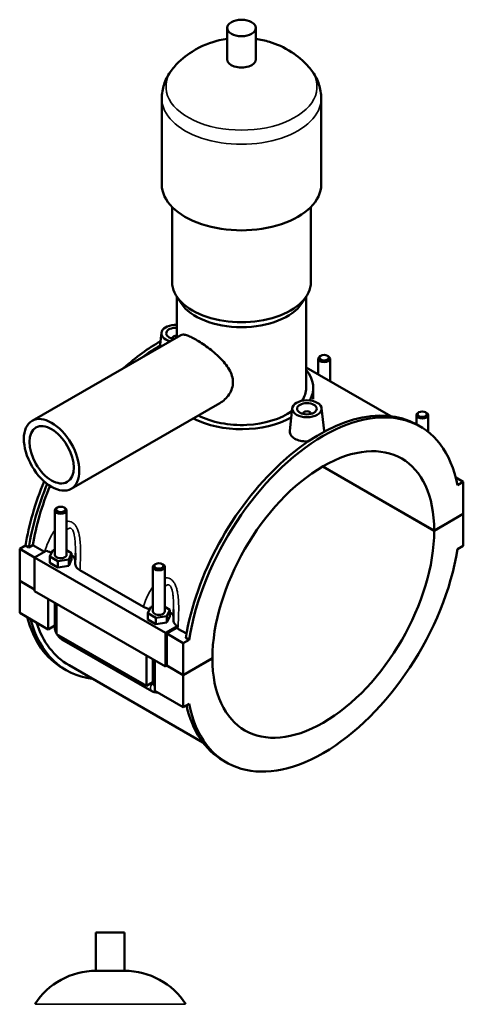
# Model space of a CAD drawing. Header units: millimetres. Extents: x 0 to 969, y -206 to 1211.
# Tile 9 of 9: x 742 to 969, y 608 to 1110. Entities that reach past the tile are written whole.
import ezdxf

# ---------------------------------------------------------------- set-up
doc = ezdxf.new("R2010")
doc.units = ezdxf.units.MM
doc.layers.add('Visible (ISO)', color=7, linetype='Continuous', lineweight=50)
doc.layers.add('Visible Narrow (ISO)', color=7, linetype='Continuous', lineweight=35)

msp = doc.modelspace()

# ---------------------------------------------------------------- linework, layer by layer
at = {"layer": 'Visible (ISO)'}
for p, q in [((848.056, 1089.941), (848.056, 1105.899)), ((862.696, 1089.941), (862.696, 1105.899)), ((814.71, 1026.107), (814.71, 1069.993)), ((896.043, 1026.107), (896.043, 1069.993)), ((819.996, 976.236), (819.996, 1014.56)), ((890.756, 976.236), (890.756, 1014.56)), ((824.547, 965.566), (822.263, 969.061)), ((822.436, 948.135), (822.436, 968.796)), ((886.206, 965.566), (888.49, 969.061)), ((888.316, 922.376), (888.316, 968.796)), ((748.522, 905.571), (824.35, 949.237)), ((814.515, 950.43), (813.732, 943.122)), ((820.001, 947.711), (820.001, 947.525)), ((894.52, 929.253), (894.52, 937.265)), ((895.816, 938.729), (895.391, 938.482)), ((899.224, 938.729), (899.649, 938.482)), ((900.52, 925.797), (900.52, 937.265)), ((888.316, 932.825), (931.466, 907.977)), ((891.976, 916.593), (891.976, 922.376)), ((768.483, 870.907), (844.312, 914.574)), ((881.266, 911.991), (880.028, 900.446)), ((886.752, 909.086), (886.752, 909.272)), ((890.752, 909.086), (890.752, 909.272)), ((896.238, 911.991), (897.48, 900.406)), ((945.88, 909.9), (945.454, 909.653)), ((949.287, 909.9), (949.713, 909.653)), ((944.583, 908.436), (944.583, 903.746)), ((950.583, 908.436), (950.583, 899.854)), ((946.44, 902.677), (944.771, 903.638)), ((953.664, 849.524), (896.842, 882.246)), ((896.912, 882.287), (953.664, 849.606)), ((964.664, 876.684), (968.514, 874.467)), ((968.514, 874.467), (965.569, 872.772)), ((968.514, 858.157), (968.514, 874.467)), ((760.17, 859.898), (760.17, 837.184)), ((761.466, 861.362), (761.04, 861.115)), ((764.873, 861.362), (765.299, 861.115)), ((766.17, 859.898), (766.17, 837.184)), ((953.664, 849.606), (968.514, 858.157)), ((968.514, 858.075), (953.664, 849.524)), ((968.443, 858.116), (968.514, 858.075)), ((968.514, 841.765), (968.514, 858.075)), ((742.239, 840.263), (745.184, 841.958)), ((742.239, 840.263), (749.876, 835.865)), ((742.239, 823.953), (742.239, 840.263)), ((746.852, 840.997), (745.184, 841.958)), ((748.933, 842.195), (746.852, 840.997)), ((754.898, 838.76), (748.933, 842.195)), ((755.786, 839.271), (749.876, 835.868)), ((757.593, 836.323), (759.087, 839.535)), ((759.087, 839.535), (760.17, 839.702)), ((766.17, 839.528), (768.747, 838.044)), ((965.569, 840.07), (968.514, 841.765)), ((749.876, 835.868), (816.627, 797.429)), ((749.876, 835.868), (749.876, 818.741)), ((757.593, 833.053), (757.593, 836.323)), ((761.675, 833.972), (757.593, 836.323)), ((767.252, 834.833), (761.675, 833.972)), ((761.675, 830.702), (761.675, 833.972)), ((768.747, 838.044), (767.252, 834.833)), ((767.252, 831.563), (767.252, 834.833)), ((767.252, 831.563), (768.747, 834.774)), ((768.747, 834.774), (768.747, 838.044)), ((757.593, 833.053), (761.675, 830.702)), ((761.675, 830.702), (767.252, 831.563)), ((772.963, 829.353), (805.313, 810.724)), ((810.233, 808.354), (810.233, 831.069)), ((811.529, 832.533), (811.103, 832.285)), ((814.936, 832.533), (815.362, 832.285)), ((816.233, 808.354), (816.233, 831.069)), ((742.239, 823.953), (749.876, 819.555)), ((742.239, 823.871), (742.31, 823.912)), ((742.239, 807.561), (742.239, 823.871)), ((749.876, 819.473), (742.239, 823.871)), ((749.876, 818.741), (816.627, 780.301)), ((756.806, 799.173), (756.806, 814.75)), ((760.17, 812.813), (760.17, 800.394)), ((761.048, 812.307), (761.048, 796.729)), ((807.656, 807.494), (809.15, 810.705)), ((809.15, 810.705), (810.233, 810.872)), ((816.233, 810.699), (818.81, 809.215)), ((818.81, 809.215), (817.315, 806.003)), ((818.81, 805.945), (818.81, 809.215)), ((742.239, 807.561), (756.806, 799.173)), ((807.656, 804.224), (807.656, 807.494)), ((811.739, 805.143), (807.656, 807.494)), ((807.656, 804.224), (811.739, 801.873)), ((817.315, 806.003), (811.739, 805.143)), ((811.739, 801.873), (811.739, 805.143)), ((817.315, 802.733), (817.315, 806.003)), ((817.315, 802.733), (818.81, 805.945)), ((760.17, 801.11), (756.806, 799.173)), ((811.739, 801.873), (817.315, 802.733)), ((816.627, 797.429), (822.537, 800.832)), ((822.393, 799.931), (817.334, 797.019)), ((827.327, 797.052), (822.973, 799.559)), ((761.048, 796.729), (806.869, 770.343)), ((763.794, 794.12), (809.614, 767.734)), ((816.627, 780.301), (816.627, 797.429)), ((817.334, 797.019), (825.678, 792.214)), ((817.334, 797.019), (817.334, 780.708)), ((828.622, 793.909), (825.678, 792.214)), ((828.622, 793.909), (826.953, 794.87)), ((825.678, 792.214), (825.678, 775.904)), ((806.869, 770.343), (806.869, 785.921)), ((810.233, 771.565), (810.233, 783.983)), ((811.112, 783.477), (811.112, 767.9)), ((825.678, 775.904), (840.527, 784.455)), ((840.527, 784.373), (825.678, 775.822)), ((840.456, 784.414), (840.527, 784.373)), ((765.982, 778.39), (764.313, 779.351)), ((767.419, 780.886), (835.652, 741.593)), ((817.334, 780.708), (816.627, 780.301)), ((825.678, 775.822), (817.263, 780.668)), ((817.334, 780.708), (825.678, 775.904)), ((825.678, 775.822), (825.678, 759.512)), ((810.233, 772.28), (806.869, 770.343)), ((811.112, 767.9), (825.678, 759.512)), ((825.678, 759.512), (828.622, 761.207)), ((847.751, 731.302), (846.083, 732.263)), ((795.784, 644.597), (781.144, 644.597)), ((781.144, 625.077), (781.144, 644.597)), ((795.784, 625.077), (795.784, 644.597)), ((795.784, 625.077), (781.144, 625.077))]:
    msp.add_line(p, q, dxfattribs=at)
for centre, start, end in [((781.144, 588.031), 90, 147.38758), ((795.784, 588.031), 32.61242, 90)]:
    msp.add_arc(centre, 37.046, start, end, dxfattribs=at)
for centre, major_axis, ratio in [((855.376, 1105.899), (7.32, 0), 0.5758617), ((897.52, 937.756), (2.4, 0), 0.5758617), ((888.752, 911.725), (7.5, 0), 0.5758617), ((888.752, 911.725), (5, 0), 0.5758617), ((947.583, 908.926), (2.4, 0), 0.5758617), ((758.503, 888.239), (9.981, -17.332), 0.5780931), ((758.503, 888.239), (7.985, -13.865), 0.5780931), ((763.17, 860.389), (2.4, 0), 0.5758617), ((813.233, 831.559), (2.4, 0), 0.5758617)]:
    msp.add_ellipse(centre, major_axis=major_axis, ratio=ratio, dxfattribs=at)
for centre, major_axis, ratio, start_param, end_param in [((855.376, 1089.941), (-7.32, 0), 0.5758617, 0, 3.1415927), ((855.376, 1026.107), (-40.667, 0), 0.5758617, 0, 3.1415927), ((855.376, 976.236), (-35.38, 0), 0.5758617, 0, 3.1415927), ((855.376, 972.247), (-32.94, 0), 0.5758617, 0.3599086, 2.7816841), ((822.001, 950.164), (-7.5, 0), 0.5758617, 4.6542976, 7.4510217), ((822.001, 950.164), (-5, 0), 0.5758617, 4.6251905, 7.6626983), ((813.657, 865.039), (-49.344, -85.688), 0.5780931, 3.9194188, 4.1889301), ((815.326, 864.078), (49.344, 85.688), 0.5780931, 0.8048644, 0.9308237), ((822.001, 947.711), (-2, 0), 0.5758617, 4.4929111, 6.4518745), ((897.52, 937.265), (-3, 0), 0.5758617, 5.5016397, 10.2063236), ((855.376, 922.376), (36.6, 0), 0.5758617, 5.9737411, 6.7342121), ((855.376, 922.376), (32.94, 0), 0.5758617, 5.9292044, 6.2831853), ((895.427, 817.95), (49.344, 85.688), 0.5780931, 0, 2.1505902), ((897.096, 816.989), (49.344, 85.688), 0.5780931, 5.699524, 8.4337755), ((855.376, 922.376), (32.94, 0), 0.5758617, 3.9803408, 5.6090181), ((888.752, 909.272), (-2, 0), 0.5758617, 2.9729035, 6.4518745), ((947.583, 908.436), (-3, 0), 0.5758617, 5.5016397, 10.2063236), ((855.376, 922.376), (36.6, 0), 0.5758617, 3.9750015, 5.4784443), ((897.096, 816.989), (39.923, 69.327), 0.5780931, 5.4964784, 8.6368211), ((813.657, 865.039), (-49.344, -85.688), 0.5780931, 4.9272018, 5.2921829), ((815.326, 864.078), (49.344, 85.688), 0.5780931, 1.7890704, 2.1505902), ((815.326, 864.078), (-47.907, -83.192), 0.5780931, 4.9389599, 5.2859828), ((763.17, 859.898), (3, 0), 0.5758617, 2.360047, 7.0647309), ((897.096, 816.989), (-39.923, -69.327), 0.5780931, 5.4964784, 8.6368211), ((897.096, 816.989), (-49.344, -85.688), 0.5780931, 5.699524, 8.4337755), ((763.17, 837.184), (-3, 0), 0.5758617, 0, 3.1415927), ((763.17, 833.914), (7.5, 0), 0.5758617, 0.1296477, 0.7324026), ((813.233, 831.069), (3, 0), 0.5758617, 2.360047, 7.0647309), ((813.657, 865.039), (-49.344, -85.688), 0.5780931, 5.7558851, 6.2831853), ((815.326, 864.078), (-49.344, -85.688), 0.5780931, 5.7558851, 6.5251304), ((813.233, 808.354), (-3, 0), 0.5758617, 0, 3.1415927), ((813.233, 805.084), (7.5, 0), 0.5758617, 0.1296477, 0.7324026), ((815.326, 864.078), (-47.907, -83.192), 0.5780931, 5.8099399, 6.2831853), ((895.427, 817.95), (-49.344, -85.688), 0.5780931, 5.7238645, 6.2831853)]:
    msp.add_ellipse(centre, major_axis=major_axis, ratio=ratio, start_param=start_param, end_param=end_param, dxfattribs=at)
for points, knots in [([(848.056, 1100.372), (846.725, 1100.173), (845.381, 1099.916), (839.642, 1098.553), (835.052, 1096.897), (827.139, 1091.888), (823.997, 1089.411), (820.986, 1085.976)], [7.32269345, 7.32269345, 7.32269345, 7.32269345, 7.45993851, 7.45993851, 7.90124478, 7.90124478, 8.17184916, 8.17184916, 8.17184916, 8.17184916]), ([(889.767, 1085.976), (886.863, 1089.288), (883.836, 1091.709), (877.018, 1096.11), (873.295, 1097.678), (867.334, 1099.515), (864.998, 1100.028), (862.696, 1100.372)], [5.96531778, 5.96531778, 5.96531778, 5.96531778, 6.22626042, 6.22626042, 6.57732596, 6.57732596, 6.81447349, 6.81447349, 6.81447349, 6.81447349]), ([(820.986, 1085.976), (820.261, 1085.149), (819.576, 1084.272), (818.307, 1082.409), (817.723, 1081.424), (816.685, 1079.351), (816.232, 1078.263), (815.489, 1076.002), (815.2, 1074.829), (814.81, 1072.435), (814.71, 1071.214), (814.71, 1069.993)], [1.88866385, 1.88866385, 1.88866385, 1.88866385, 1.98216998, 1.98216998, 2.07567611, 2.07567611, 2.16918223, 2.16918223, 2.26268836, 2.26268836, 2.35619449, 2.35619449, 2.35619449, 2.35619449]), ([(896.043, 1069.993), (896.043, 1071.214), (895.943, 1072.435), (895.553, 1074.829), (895.264, 1076.002), (894.521, 1078.263), (894.068, 1079.351), (893.03, 1081.424), (892.446, 1082.409), (891.177, 1084.272), (890.492, 1085.149), (889.767, 1085.976)], [5.49778714, 5.49778714, 5.49778714, 5.49778714, 5.59129327, 5.59129327, 5.6847994, 5.6847994, 5.77830553, 5.77830553, 5.87181166, 5.87181166, 5.96531778, 5.96531778, 5.96531778, 5.96531778]), ([(824.35, 949.237), (824.67, 949.421), (825.064, 949.519), (826.027, 949.518), (826.6, 949.417), (827.916, 949.019), (828.661, 948.721), (830.288, 947.956), (831.171, 947.489), (832.998, 946.437), (833.99, 945.825), (836.062, 944.459), (837.141, 943.706), (839.297, 942.105), (840.377, 941.254), (842.447, 939.506), (843.437, 938.607), (845.25, 936.815), (846.14, 935.855), (847.766, 933.851), (848.502, 932.807), (849.721, 930.671), (850.204, 929.576), (850.849, 927.385), (851.011, 926.287), (851.011, 924.16), (850.849, 923.086), (850.204, 921.005), (849.721, 919.998), (848.502, 918.133), (847.766, 917.274), (846.14, 915.766), (845.25, 915.117), (844.331, 914.585), (844.321, 914.58), (844.312, 914.574)], [1.565297, 1.565297, 1.565297, 1.565297, 1.9488533, 1.9488533, 2.3364879, 2.3364879, 2.7241226, 2.7241226, 3.1117572, 3.1117572, 3.4993919, 3.4993919, 3.8870265, 3.8870265, 4.2746611, 4.2746611, 4.6622958, 4.6622958, 5.0526004, 5.0526004, 5.4429051, 5.4429051, 5.8332098, 5.8332098, 6.2235144, 6.2235144, 6.6138191, 6.6138191, 7.0041237, 7.0041237, 7.3944284, 7.3944284, 7.7847331, 7.7847331, 7.7888114, 7.7888114, 7.7888114, 7.7888114]), ([(889.576, 895.137), (889.296, 895.111), (889.018, 895.092), (887.647, 895.038), (886.476, 895.118), (884.319, 895.567), (883.335, 895.937), (882.558, 896.384), (881.781, 896.832), (881.109, 897.416), (880.222, 898.72), (880.006, 899.439), (880.01, 900.222), (880.017, 900.334), (880.029, 900.446)], [4.5307502, 4.5307502, 4.5307502, 4.5307502, 4.6128429, 4.6128429, 4.9425052, 4.9425052, 5.2721674, 5.2721674, 5.2721674, 5.6018297, 5.6018297, 5.931492, 5.931492, 5.9855791, 5.9855791, 5.9855791, 5.9855791]), ([(897.479, 900.406), (897.49, 900.31), (897.495, 900.214), (897.494, 900.06), (897.491, 900.001), (897.486, 899.941)], [3.242656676, 3.242656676, 3.242656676, 3.242656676, 3.295408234, 3.295408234, 3.328507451, 3.328507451, 3.328507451, 3.328507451]), ([(755.786, 839.271), (756.17, 839.087), (756.583, 838.924), (757.509, 838.625), (758.024, 838.496), (758.558, 838.398)], [-0.6938751, -0.6938751, -0.6938751, -0.6938751, -0.54363219, -0.54363219, -0.37524843, -0.37524843, -0.37524843, -0.37524843]), ([(770.67, 838.085), (770.67, 837.744), (770.668, 837.401), (770.66, 836.713), (770.654, 836.368), (770.64, 835.675), (770.632, 835.328), (770.612, 834.632), (770.601, 834.283), (770.577, 833.584), (770.564, 833.234), (770.55, 832.884)], [5.01858729, 5.01858729, 5.01858729, 5.01858729, 5.13285156, 5.13285156, 5.24711582, 5.24711582, 5.36138009, 5.36138009, 5.47564435, 5.47564435, 5.58990862, 5.58990862, 5.58990862, 5.58990862]), ([(770.55, 832.884), (770.54, 832.62), (770.566, 832.356), (770.731, 831.657), (770.935, 831.231), (771.646, 830.276), (772.229, 829.776), (772.963, 829.353)], [-0.67827021, -0.67827021, -0.67827021, -0.67827021, -0.54066017, -0.54066017, -0.31131092, -0.31131092, 0, 0, 0, 0]), ([(805.313, 810.724), (805.812, 810.437), (806.375, 810.189), (807.503, 809.813), (808.052, 809.673), (808.621, 809.568)], [-0.76665576, -0.76665576, -0.76665576, -0.76665576, -0.55488933, -0.55488933, -0.37524941, -0.37524941, -0.37524941, -0.37524941]), ([(820.733, 809.255), (820.733, 808.914), (820.731, 808.572), (820.723, 807.884), (820.718, 807.539), (820.703, 806.846), (820.695, 806.499), (820.675, 805.802), (820.664, 805.453), (820.64, 804.755), (820.627, 804.405), (820.614, 804.055)], [5.01858729, 5.01858729, 5.01858729, 5.01858729, 5.13285156, 5.13285156, 5.24711582, 5.24711582, 5.36138009, 5.36138009, 5.47564435, 5.47564435, 5.58990862, 5.58990862, 5.58990862, 5.58990862]), ([(820.614, 804.055), (820.604, 803.813), (820.625, 803.571), (820.765, 802.915), (820.943, 802.509), (821.533, 801.652), (821.979, 801.217), (822.537, 800.832)], [-0.65572689, -0.65572689, -0.65572689, -0.65572689, -0.52961225, -0.52961225, -0.31209166, -0.31209166, -0.0501672, -0.0501672, -0.0501672, -0.0501672]), ([(760.17, 800.394), (760.17, 799.866), (760.24, 799.359), (760.476, 798.383), (760.643, 797.913), (760.913, 797.328), (760.979, 797.195), (761.048, 797.063)], [1.57079633, 1.57079633, 1.57079633, 1.57079633, 1.88495559, 1.88495559, 2.19911486, 2.19911486, 2.29311877, 2.29311877, 2.29311877, 2.29311877]), ([(761.336, 796.564), (761.418, 796.432), (761.504, 796.303), (761.88, 795.77), (762.204, 795.39), (762.931, 794.698), (763.335, 794.384), (763.794, 794.12)], [2.41490107, 2.41490107, 2.41490107, 2.41490107, 2.51327412, 2.51327412, 2.82743339, 2.82743339, 3.14159265, 3.14159265, 3.14159265, 3.14159265]), ([(809.614, 767.734), (810.073, 767.47), (810.588, 767.253), (811.6, 767.05), (812.063, 767.018), (812.545, 767.074)], [3.14159265, 3.14159265, 3.14159265, 3.14159265, 3.45575192, 3.45575192, 3.68065751, 3.68065751, 3.68065751, 3.68065751])]:
    msp.add_open_spline(points, degree=3, knots=knots, dxfattribs=at)
for points in [[(822.537, 800.832), (822.487, 800.531), (822.439, 800.231), (822.393, 799.931)], [(822.973, 799.559), (822.768, 799.677), (822.574, 799.801), (822.393, 799.931)]]:
    msp.add_open_spline(points, degree=3, dxfattribs=at)
at = {"layer": 'Visible Narrow (ISO)'}
msp.add_line((826.515, 607.997), (750.413, 607.997), dxfattribs=at)
for centre, major_axis, ratio, start_param, end_param in [((855.376, 1075.977), (-38.525, 0), 0.5758617, 5.8156547, 9.8923086), ((855.376, 1069.993), (-40.667, 0), 0.5758617, 0, 3.1415927), ((763.17, 800.394), (-3, 0), 0.5758617, 0, 0.7853982), ((765.291, 796.72), (-1.497, -2.6), 0.5780931, 5.4920009, 6.2831853), ((811.112, 770.334), (-1.497, -2.6), 0.5780931, 4.3521357, 6.2831853), ((813.233, 771.565), (-3, 0), 0.5758617, 0, 0.7853982)]:
    msp.add_ellipse(centre, major_axis=major_axis, ratio=ratio, start_param=start_param, end_param=end_param, dxfattribs=at)
for points, knots in [([(772.963, 829.353), (773.054, 831.036), (773.141, 832.744), (773.252, 835.895), (773.285, 837.332), (773.28, 840.248), (773.241, 841.73), (773.046, 844.34), (772.92, 845.471), (772.6, 847.302), (772.445, 848.016), (772.033, 849.479), (771.767, 850.223), (771.214, 851.377), (770.959, 851.817), (770.388, 852.613), (770.071, 852.967), (769.501, 853.457), (769.265, 853.625), (769.019, 853.766), (768.774, 853.908), (768.52, 854.022), (767.86, 854.24), (767.447, 854.306), (766.745, 854.315), (766.456, 854.29), (766.17, 854.24)], [-5.7455062, -5.7455062, -5.7455062, -5.7455062, -5.2503881, -5.2503881, -4.8430191, -4.8430191, -4.4286791, -4.4286791, -4.109956, -4.109956, -3.9011898, -3.9011898, -3.6677896, -3.6677896, -3.5079919, -3.5079919, -3.3481679, -3.3481679, -3.2440869, -3.2440869, -3.2440869, -3.140006, -3.140006, -2.980182, -2.980182, -2.8691306, -2.8691306, -2.8691306, -2.8691306]), ([(760.17, 849.752), (759.581, 848.968), (759.04, 848.133), (757.915, 846.183), (757.355, 845.05), (756.14, 842.248), (755.54, 840.554), (755.033, 838.838)], [-1.9704136, -1.9704136, -1.9704136, -1.9704136, -1.6451547, -1.6451547, -1.2377858, -1.2377858, -0.6625717, -0.6625717, -0.6625717, -0.6625717]), ([(766.17, 849.635), (766.413, 849.948), (766.668, 850.214), (767.123, 850.562), (767.321, 850.674), (767.716, 850.803), (767.914, 850.821), (768.232, 850.762), (768.354, 850.716), (768.473, 850.647), (768.592, 850.579), (768.706, 850.488), (768.984, 850.205), (769.139, 849.984), (769.421, 849.464), (769.547, 849.166), (769.824, 848.365), (769.959, 847.832), (770.172, 846.762), (770.253, 846.231), (770.425, 844.851), (770.497, 843.982), (770.615, 841.949), (770.647, 840.774), (770.667, 839.091), (770.67, 838.588), (770.67, 838.085)], [2.6059872, 2.6059872, 2.6059872, 2.6059872, 2.8203842, 2.8203842, 2.980182, 2.980182, 3.140006, 3.140006, 3.2440869, 3.2440869, 3.2440869, 3.3481679, 3.3481679, 3.5079919, 3.5079919, 3.6677896, 3.6677896, 3.9011898, 3.9011898, 4.109956, 4.109956, 4.4286791, 4.4286791, 4.8430191, 4.8430191, 5.0185873, 5.0185873, 5.0185873, 5.0185873]), ([(822.973, 799.559), (823.084, 801.552), (823.192, 803.583), (823.315, 807.066), (823.348, 808.502), (823.343, 811.419), (823.304, 812.901), (823.11, 815.511), (822.983, 816.642), (822.664, 818.472), (822.508, 819.186), (822.096, 820.65), (821.83, 821.394), (821.277, 822.547), (821.023, 822.988), (820.451, 823.783), (820.134, 824.138), (819.564, 824.627), (819.328, 824.796), (819.083, 824.937), (818.837, 825.078), (818.583, 825.192), (817.923, 825.41), (817.511, 825.476), (816.808, 825.486), (816.52, 825.461), (816.233, 825.41)], [-5.8404368, -5.8404368, -5.8404368, -5.8404368, -5.2503881, -5.2503881, -4.8430191, -4.8430191, -4.4286791, -4.4286791, -4.109956, -4.109956, -3.9011898, -3.9011898, -3.6677896, -3.6677896, -3.5079919, -3.5079919, -3.3481679, -3.3481679, -3.2440869, -3.2440869, -3.2440869, -3.140006, -3.140006, -2.980182, -2.980182, -2.8691306, -2.8691306, -2.8691306, -2.8691306]), ([(810.233, 820.923), (809.644, 820.139), (809.103, 819.303), (807.978, 817.353), (807.418, 816.22), (806.302, 813.647), (805.772, 812.195), (805.313, 810.724)], [-1.9704136, -1.9704136, -1.9704136, -1.9704136, -1.6451547, -1.6451547, -1.2377858, -1.2377858, -0.7426677, -0.7426677, -0.7426677, -0.7426677]), ([(816.233, 820.806), (816.477, 821.118), (816.731, 821.385), (817.186, 821.733), (817.384, 821.844), (817.78, 821.974), (817.977, 821.991), (818.295, 821.932), (818.417, 821.886), (818.536, 821.818), (818.655, 821.749), (818.77, 821.659), (819.047, 821.375), (819.202, 821.154), (819.484, 820.635), (819.611, 820.337), (819.887, 819.536), (820.023, 819.003), (820.235, 817.932), (820.317, 817.401), (820.488, 816.021), (820.56, 815.152), (820.678, 813.119), (820.71, 811.944), (820.73, 810.261), (820.733, 809.759), (820.733, 809.255)], [2.6059872, 2.6059872, 2.6059872, 2.6059872, 2.8203842, 2.8203842, 2.980182, 2.980182, 3.140006, 3.140006, 3.2440869, 3.2440869, 3.2440869, 3.3481679, 3.3481679, 3.5079919, 3.5079919, 3.6677896, 3.6677896, 3.9011898, 3.9011898, 4.109956, 4.109956, 4.4286791, 4.4286791, 4.8430191, 4.8430191, 5.0185873, 5.0185873, 5.0185873, 5.0185873])]:
    msp.add_open_spline(points, degree=3, knots=knots, dxfattribs=at)

doc.saveas('drawing.dxf')
